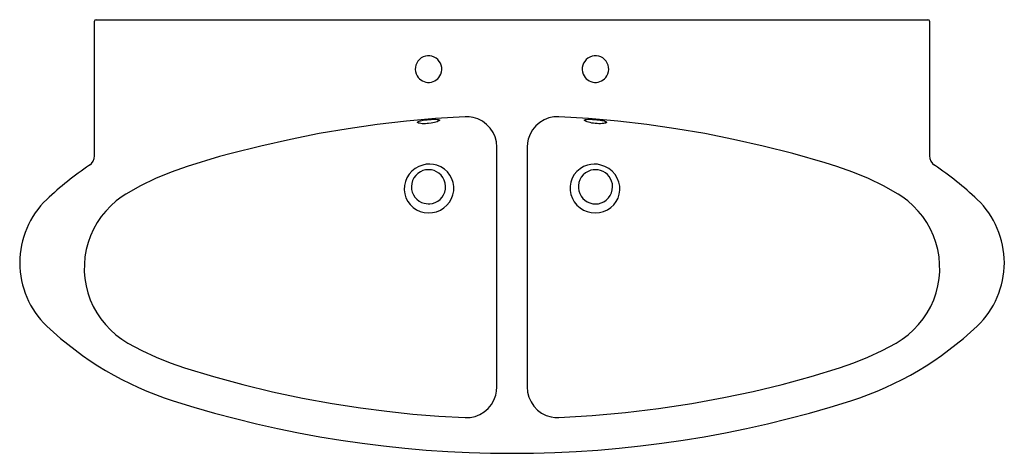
# Model space of a CAD drawing. Header units: millimetres. Extents: x 101.5 to 102.8, y 142.93 to 143.51.
import ezdxf

# ---------------------------------------------------------------- set-up
doc = ezdxf.new("R2010")
doc.units = ezdxf.units.MM
doc.layers.add('SANINDUSA', color=3, linetype='Continuous')

msp = doc.modelspace()

# ---------------------------------------------------------------- linework, layer by layer
at = {"layer": 'SANINDUSA'}
for p, q in [((101.6009, 143.326), (101.6009, 143.5031)), ((101.6029, 143.5051), (101.6069, 143.5051)), ((101.6069, 143.5051), (102.6949, 143.5051)), ((102.6949, 143.5051), (102.6989, 143.5051)), ((102.7009, 143.5031), (102.7009, 143.326)), ((102.1309, 143.0217), (102.1309, 143.3374)), ((102.1709, 143.3374), (102.1709, 143.0217))]:
    msp.add_line(p, q, dxfattribs=at)
at = {"layer": 'SANINDUSA', "flags": 128}
for points in [[(102.089, 143.3774), (102.0503, 143.3751), (102.0117, 143.3716), (101.9731, 143.3671), (101.935, 143.3616), (101.897, 143.3551), (101.8591, 143.3476), (101.8199, 143.3388), (101.7809, 143.3291), (101.7809, 143.3291)], [(102.0409, 143.3684), (102.0393, 143.3683), (102.0369, 143.3682), (102.0347, 143.3682), (102.0326, 143.3682), (102.0307, 143.3684), (102.0291, 143.3687), (102.0279, 143.369), (102.0271, 143.3694), (102.0266, 143.3698), (102.0265, 143.3703), (102.0269, 143.3708), (102.0276, 143.3712), (102.0287, 143.3717), (102.0302, 143.3721), (102.032, 143.3725), (102.034, 143.3728), (102.0363, 143.3731), (102.0393, 143.3735), (102.0417, 143.3737), (102.0442, 143.3739), (102.0465, 143.374), (102.0487, 143.374), (102.0506, 143.374), (102.0523, 143.3739), (102.0537, 143.3738), (102.0547, 143.3735), (102.0553, 143.3732), (102.0555, 143.3728), (102.0553, 143.3724), (102.0547, 143.3719), (102.0537, 143.3714), (102.0524, 143.3708), (102.0507, 143.3703), (102.0488, 143.3698), (102.0466, 143.3693), (102.0443, 143.3689), (102.0409, 143.3684)], [(102.1309, 143.3374), (102.1303, 143.3441), (102.1286, 143.3507), (102.1259, 143.3568), (102.1221, 143.3624), (102.1174, 143.3673), (102.112, 143.3714), (102.106, 143.3745), (102.0996, 143.3765), (102.0944, 143.3773), (102.089, 143.3774)], [(102.2128, 143.3774), (102.206, 143.3772), (102.1994, 143.3758), (102.1932, 143.3733), (102.1874, 143.3698), (102.1823, 143.3654), (102.178, 143.3602), (102.1747, 143.3544), (102.1723, 143.348), (102.1713, 143.3428), (102.1709, 143.3374)], [(102.5209, 143.3291), (102.5209, 143.3291), (102.4819, 143.3388), (102.4426, 143.3476), (102.4048, 143.3551), (102.3668, 143.3616), (102.3286, 143.3671), (102.2901, 143.3716), (102.2515, 143.3751), (102.2128, 143.3774)], [(102.2609, 143.3684), (102.2606, 143.3685), (102.2582, 143.3688), (102.2559, 143.3691), (102.2537, 143.3696), (102.2516, 143.3701), (102.2499, 143.3707), (102.2484, 143.3712), (102.2473, 143.3718), (102.2466, 143.3723), (102.2463, 143.3727), (102.2464, 143.3731), (102.247, 143.3735), (102.2479, 143.3737), (102.2491, 143.3739), (102.2507, 143.374), (102.2526, 143.374), (102.2547, 143.374), (102.257, 143.3739), (102.2594, 143.3738), (102.2625, 143.3735), (102.2649, 143.3732), (102.2672, 143.3729), (102.2693, 143.3726), (102.2711, 143.3722), (102.2727, 143.3718), (102.2739, 143.3713), (102.2748, 143.3709), (102.2752, 143.3704), (102.2752, 143.3699), (102.2749, 143.3695), (102.2741, 143.3691), (102.2729, 143.3687), (102.2715, 143.3685), (102.2697, 143.3683), (102.2676, 143.3682), (102.2654, 143.3682), (102.2632, 143.3683), (102.2609, 143.3684)], [(101.7809, 143.3291), (101.7655, 143.3248), (101.7229, 143.312), (101.7229, 143.312)], [(102.5789, 143.312), (102.5789, 143.312), (102.5636, 143.3168), (102.5209, 143.3291)], [(101.7229, 143.312), (101.7229, 143.312), (101.7018, 143.3046), (101.6812, 143.296), (101.6614, 143.2863), (101.6423, 143.2754), (101.6423, 143.2754)], [(102.0407, 143.2507), (102.0461, 143.2511), (102.0515, 143.2523), (102.0565, 143.2544), (102.0611, 143.2573), (102.0652, 143.2609), (102.0686, 143.2651), (102.0713, 143.2697), (102.0731, 143.2747), (102.0741, 143.28), (102.0743, 143.2853), (102.0735, 143.2906), (102.0718, 143.2957), (102.0692, 143.3005), (102.0658, 143.3048), (102.0618, 143.3085), (102.057, 143.3115), (102.0519, 143.3136), (102.0473, 143.3146), (102.0427, 143.315), (102.038, 143.3147), (102.0335, 143.3138), (102.0283, 143.3119), (102.0234, 143.3092), (102.0191, 143.3057), (102.0154, 143.3017), (102.0125, 143.297), (102.0104, 143.292), (102.0091, 143.2867), (102.0088, 143.2812), (102.0095, 143.2758), (102.0111, 143.2707), (102.0135, 143.2659), (102.0167, 143.2616), (102.0206, 143.2579), (102.025, 143.2549), (102.03, 143.2527), (102.0352, 143.2513), (102.0407, 143.2507)], [(102.2611, 143.2507), (102.2662, 143.2512), (102.2715, 143.2526), (102.2765, 143.2548), (102.281, 143.2578), (102.2849, 143.2614), (102.2881, 143.2656), (102.2906, 143.2703), (102.2922, 143.2753), (102.2929, 143.2806), (102.2928, 143.2859), (102.2917, 143.2912), (102.2896, 143.2964), (102.2866, 143.3012), (102.2829, 143.3055), (102.2784, 143.3092), (102.2734, 143.3119), (102.268, 143.3138), (102.2636, 143.3147), (102.2592, 143.315), (102.2546, 143.3146), (102.2502, 143.3136), (102.2451, 143.3117), (102.2405, 143.3089), (102.2364, 143.3053), (102.233, 143.3012), (102.2303, 143.2964), (102.2285, 143.2913), (102.2276, 143.2859), (102.2276, 143.2804), (102.2285, 143.2751), (102.2304, 143.2699), (102.233, 143.2652), (102.2364, 143.261), (102.2405, 143.2574), (102.2451, 143.2545), (102.2501, 143.2524), (102.2553, 143.2511), (102.2611, 143.2507)], [(102.6595, 143.2754), (102.6595, 143.2754), (102.6404, 143.2863), (102.6206, 143.296), (102.6, 143.3046), (102.5789, 143.312), (102.5789, 143.312)], [(102.0403, 143.2626), (102.0425, 143.2627), (102.0462, 143.2633), (102.0497, 143.2644), (102.0498, 143.2644), (102.0531, 143.2662), (102.0561, 143.2685), (102.0587, 143.2713), (102.0608, 143.2746), (102.0623, 143.2782), (102.0632, 143.282), (102.0634, 143.286), (102.0629, 143.2899), (102.0617, 143.2937), (102.0598, 143.2972), (102.0575, 143.3003), (102.0547, 143.3029), (102.0516, 143.3049), (102.0483, 143.3064), (102.0447, 143.3073), (102.0409, 143.3076), (102.037, 143.3073), (102.0335, 143.3064), (102.0302, 143.3049), (102.027, 143.3028), (102.0241, 143.3001), (102.0217, 143.2969), (102.0199, 143.2933), (102.0188, 143.2895), (102.0184, 143.2855), (102.0186, 143.2817), (102.0195, 143.278), (102.021, 143.2746), (102.023, 143.2714), (102.0255, 143.2687), (102.0284, 143.2664), (102.0317, 143.2646), (102.0352, 143.2634), (102.0403, 143.2626)], [(102.2615, 143.2626), (102.2647, 143.2629), (102.2684, 143.2639), (102.2718, 143.2654), (102.2719, 143.2655), (102.2751, 143.2677), (102.2779, 143.2704), (102.2803, 143.2737), (102.282, 143.2773), (102.283, 143.2812), (102.2834, 143.2851), (102.2831, 143.2889), (102.2821, 143.2926), (102.2807, 143.2958), (102.2788, 143.2988), (102.2765, 143.3013), (102.2739, 143.3035), (102.2708, 143.3053), (102.2676, 143.3066), (102.2642, 143.3074), (102.2607, 143.3076), (102.2577, 143.3074), (102.2549, 143.3068), (102.2511, 143.3054), (102.2477, 143.3034), (102.2447, 143.3008), (102.2422, 143.2977), (102.2404, 143.2943), (102.2391, 143.2907), (102.2385, 143.287), (102.2385, 143.2832), (102.2391, 143.2796), (102.2403, 143.2761), (102.242, 143.2728), (102.2443, 143.2699), (102.247, 143.2674), (102.2501, 143.2654), (102.2535, 143.2639), (102.2572, 143.2629), (102.2615, 143.2626)], [(101.6423, 143.2754), (101.6423, 143.2754), (101.6373, 143.2722), (101.6296, 143.2665), (101.6224, 143.2602), (101.6157, 143.2532), (101.6097, 143.2458), (101.6043, 143.2379), (101.5996, 143.2295), (101.5956, 143.2207), (101.5924, 143.2117), (101.59, 143.2025), (101.5883, 143.193), (101.5875, 143.1834), (101.5874, 143.1738), (101.5882, 143.1643), (101.5898, 143.1548), (101.5922, 143.1454), (101.5953, 143.1364), (101.5992, 143.1276), (101.6039, 143.1192), (101.6092, 143.1111), (101.6152, 143.1036), (101.6218, 143.0967), (101.629, 143.0903), (101.6367, 143.0845), (101.6449, 143.0794), (101.6449, 143.0794)], [(102.6569, 143.0794), (102.6569, 143.0794), (102.665, 143.0845), (102.6727, 143.0903), (102.6799, 143.0967), (102.6865, 143.1036), (102.6925, 143.1111), (102.6979, 143.1192), (102.7025, 143.1276), (102.7065, 143.1364), (102.7096, 143.1454), (102.712, 143.1548), (102.7136, 143.1643), (102.7144, 143.1738), (102.7143, 143.1834), (102.7135, 143.193), (102.7118, 143.2025), (102.7094, 143.2117), (102.7061, 143.2207), (102.7022, 143.2295), (102.6974, 143.2379), (102.6921, 143.2458), (102.686, 143.2532), (102.6794, 143.2602), (102.6722, 143.2665), (102.6645, 143.2722), (102.6595, 143.2754), (102.6595, 143.2754)], [(101.6449, 143.0794), (101.6449, 143.0794), (101.6632, 143.0696), (101.682, 143.0608), (101.7005, 143.0533), (101.7193, 143.0468), (101.7193, 143.0468)], [(102.5825, 143.0468), (102.5825, 143.0468), (102.6013, 143.0533), (102.6198, 143.0608), (102.6386, 143.0696), (102.6569, 143.0794), (102.6569, 143.0794)], [(101.7193, 143.0468), (101.7193, 143.0468), (101.7577, 143.0352), (101.7964, 143.0247), (101.8354, 143.0152), (101.8747, 143.0069), (101.9141, 142.9997), (101.9515, 142.9939), (101.9858, 142.9895), (102.0202, 142.9859), (102.0546, 142.9831), (102.0892, 142.9812)], [(102.2126, 142.9812), (102.2566, 142.9838), (102.3004, 142.9878), (102.3441, 142.9931), (102.3876, 142.9997), (102.4299, 143.0075), (102.4685, 143.0157), (102.5067, 143.025), (102.5448, 143.0354), (102.5825, 143.0468), (102.5825, 143.0468)], [(102.0892, 142.9812), (102.0959, 142.9815), (102.1024, 142.9829), (102.1087, 142.9854), (102.1144, 142.9889), (102.1194, 142.9933), (102.1237, 142.9985), (102.1271, 143.0044), (102.1294, 143.0107), (102.1305, 143.0161), (102.1309, 143.0217)], [(102.1709, 143.0217), (102.1715, 143.0148), (102.1732, 143.0082), (102.176, 143.0019), (102.1798, 142.9962), (102.1845, 142.9912), (102.1899, 142.9872), (102.196, 142.9841), (102.2024, 142.9821), (102.2075, 142.9813), (102.2126, 142.9812)]]:
    msp.add_lwpolyline(points, dxfattribs=at)
at = {"layer": 'SANINDUSA'}
for centre, radius, start, end in [((101.6029, 143.5031), 0.002, 90, 180), ((102.6989, 143.5031), 0.002, 0, 90), ((102.0409, 143.4401), 0.0175, 337.6135, 210.8928), ((102.2609, 143.4401), 0.0175, 329.1072, 202.3865), ((102.0409, 143.4401), 0.0175, 210.8928, 337.6135), ((102.2609, 143.4401), 0.0175, 202.3865, 329.1072), ((101.5859, 143.326), 0.015, 303.9632, 0), ((102.7159, 143.326), 0.015, 180, 236.0368), ((101.8345, 142.957), 0.43, 123.9632, 133.5861), ((102.4673, 142.957), 0.43, 46.4139, 56.0368), ((101.6173, 143.1851), 0.115, 133.5861, 226.4139), ((102.6845, 143.1851), 0.115, 313.5861, 46.4139), ((101.8345, 143.4133), 0.43, 226.4139, 252.3758), ((102.4673, 143.4133), 0.43, 287.6242, 313.5861), ((102.1509, 144.4092), 1.475, 252.3758, 287.6242)]:
    msp.add_arc(centre, radius, start, end, dxfattribs=at)

doc.saveas('drawing.dxf')
